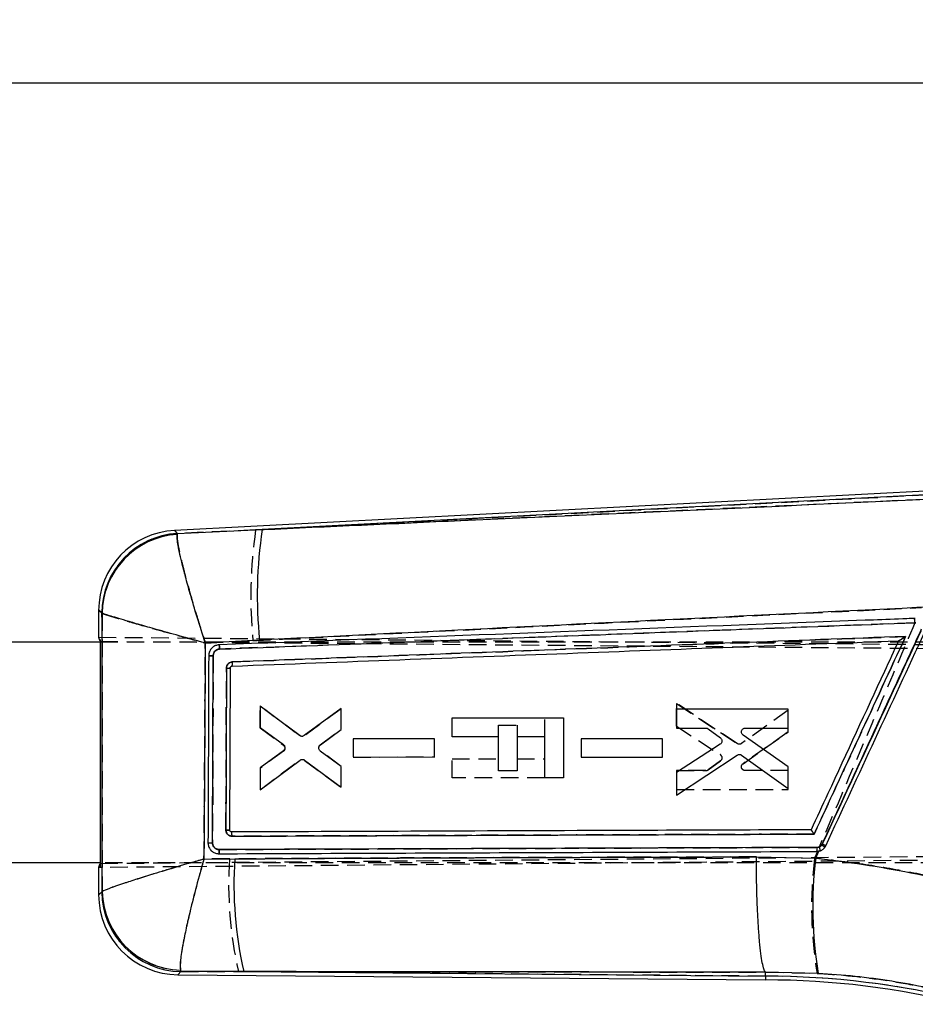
# Model space of a CAD drawing. Extents: x 28 to 404, y 20 to 283.
# Tile 12 of 14: x 175 to 239, y 212 to 283. Entities that reach past the tile are written whole.
import ezdxf

# ---------------------------------------------------------------- set-up
doc = ezdxf.new("R2010")
doc.units = 0
doc.linetypes.add('HIDDEN', pattern=[1.905, 1.27, -0.635])
doc.layers.get('0').update_dxf_attribs({"linetype": 'CONTINUOUS'})
doc.styles.add('SLDTEXTSTYLE0', font='TXT', dxfattribs={"width": 0.75})
doc.dimstyles.new('SLDDIMSTYLE1', dxfattribs={"dimtxt": 3.5, "dimasz": 3.302, "dimexe": 0, "dimexo": 0.0625, "dimgap": 0.875, "dimtad": 1, "dimdec": 0, "dimrnd": 1e-09, "dimzin": 12, "dimtxsty": 'SLDTEXTSTYLE0', "dimsah": 1, "dimcen": 0.09, "dimazin": 3, "dimtfac": 1, "dimtdec": 0, "dimtofl": 0, "dimtmove": 0, "dimatfit": 3, "dimtolj": 1, "dimtzin": 12})

# ---------------------------------------------------------------- blocks, each defined once
blk = doc.blocks.new('_D_1')
at = {"color": 179, "linetype": 'CONTINUOUS'}
for p, q in [((42.478, 261.246), (42.478, 279.614)), ((281.179, 230.202), (281.179, 279.618)), ((42.478, 278.614), (281.179, 278.618))]:
    blk.add_line(p, q, dxfattribs=at)
for points in [[(42.478, 278.614), (45.78, 278.106), (45.78, 279.122)], [(281.179, 278.618), (277.877, 279.125), (277.877, 278.109)]]:
    blk.add_solid(points, dxfattribs=at)
at = {"color": 179, "linetype": 'CONTINUOUS', "insert": (153.553, 283.127, 0.1), "char_height": 3.5, "attachment_point": 1, "rotation": 0.0009, "style": 'SLDTEXTSTYLE0'}
blk.add_mtext('239', dxfattribs=at)

msp = doc.modelspace()

# ---------------------------------------------------------------- linework, layer by layer
at = {"color": 7, "linetype": 'CONTINUOUS'}
for p, q in [((243.490187, 249.228917), (185.835914, 246.211353)), ((243.501989, 248.958025), (192.194966, 246.272668)), ((186.045436, 245.995007), (186.030717, 245.929818)), ((186.045436, 245.995007), (192.194966, 246.272668)), ((180.352808, 240.434158), (180.352674, 238.479571)), ((180.594136, 240.218281), (180.579798, 240.236217)), ((139.593459, 238.145204), (180.479021, 238.142397)), ((180.477922, 222.102871), (180.479025, 238.181835)), ((191.998502, 238.261368), (188.070995, 238.058654)), ((238.254433, 238.2213), (238.253338, 238.221259)), ((188.595665, 223.587578), (188.64276, 237.139634)), ((189.840121, 224.514465), (189.883818, 236.250963)), ((190.015127, 236.387677), (190.014643, 236.387657)), ((194.895548, 231.353288), (192.032014, 233.488876)), ((192.032014, 233.488876), (192.032037, 231.95279)), ((197.900658, 233.307879), (195.223567, 231.35166)), ((197.900695, 231.8005), (197.900658, 233.307879)), ((230.251466, 233.274307), (222.181228, 233.275644)), ((222.181228, 233.275644), (222.181258, 231.902215)), ((230.251511, 231.900982), (230.251466, 233.274307)), ((205.931303, 231.260458), (205.9314, 232.633886)), ((205.9314, 232.633886), (214.001713, 232.633333)), ((214.001713, 232.633333), (214.001415, 228.290267)), ((192.032037, 231.95279), (193.726999, 230.704959)), ((196.397831, 230.677401), (197.900695, 231.8005)), ((222.181258, 231.902215), (224.296232, 231.901899)), ((224.458349, 231.849052), (225.353544, 231.196148)), ((227.151987, 231.901465), (230.251511, 231.900982)), ((204.650683, 231.118699), (198.782062, 231.119627)), ((198.782062, 231.119627), (198.782076, 229.806494)), ((204.650713, 229.805659), (204.650683, 231.118699)), ((209.288967, 231.260227), (205.931303, 231.260458)), ((209.288803, 228.816138), (209.288967, 231.260227)), ((210.632031, 231.260135), (210.631867, 228.816047)), ((212.641453, 231.259998), (210.632031, 231.260135)), ((212.641244, 228.290362), (212.641453, 231.259998)), ((221.150657, 231.117557), (215.282117, 231.118504)), ((215.282117, 231.118504), (215.28214, 229.805382)), ((221.150694, 229.804519), (221.150657, 231.117557)), ((230.251608, 229.09997), (226.992173, 231.398657)), ((225.341094, 230.739168), (222.181318, 228.678273)), ((193.726224, 230.257392), (192.032074, 229.019533)), ((192.032089, 227.422759), (194.926327, 229.580205)), ((195.254331, 229.581281), (197.900785, 227.632915)), ((197.900755, 229.109343), (196.396624, 230.233818)), ((198.782076, 229.806494), (204.650713, 229.805659)), ((215.28214, 229.805382), (221.150694, 229.804519)), ((222.18134, 227.047618), (226.573644, 229.947179)), ((226.886114, 229.941273), (230.251653, 227.532729)), ((192.032074, 229.019533), (192.032089, 227.422759)), ((197.900785, 227.632915), (197.900755, 229.109343)), ((230.251653, 227.532729), (230.251608, 229.09997)), ((210.631867, 228.816047), (209.288803, 228.816138)), ((214.001415, 228.290267), (212.641244, 228.290362)), ((222.181318, 228.678273), (222.18134, 227.047618)), ((189.978232, 224.377498), (189.958019, 224.378964)), ((232.725588, 223.495686), (232.687389, 223.429988)), ((187.972439, 222.418881), (190.203716, 222.433132)), ((189.013248, 222.802739), (189.0536, 222.801807)), ((227.957961, 222.571838), (232.248632, 222.479997)), ((232.248632, 222.479997), (232.480367, 222.981744)), ((232.333896, 222.965938), (232.480367, 222.981744)), ((180.477922, 222.142398), (152.219038, 222.144337)), ((180.351531, 221.805151), (180.351393, 219.824358)), ((180.583888, 220.036088), (180.604951, 220.066528)), ((186.086008, 214.038685), (228.612748, 213.664641)), ((186.268115, 214.375323), (186.299791, 214.269292)), ((190.852088, 214.267914), (186.299791, 214.269292)), ((190.852088, 214.267914), (228.613948, 213.935779)), ((228.613948, 213.935779), (228.612748, 213.664641)), ((228.613948, 213.935779), (228.615229, 214.223148)), ((228.615229, 214.223148), (228.614976, 214.223675)), ((232.426715, 214.134215), (228.615229, 214.223148))]:
    msp.add_line(p, q, dxfattribs=at)
at = {"color": 7, "linetype": 'HIDDEN'}
for p, q in [((191.715596, 246.247578), (243.501989, 248.958025)), ((240.120006, 248.452842), (191.715596, 246.247578)), ((186.048371, 245.991975), (186.033582, 245.926059)), ((191.715596, 246.247578), (186.048371, 245.991975)), ((180.582979, 240.233441), (180.597489, 240.215305)), ((239.396428, 239.837585), (239.45952, 239.839974)), ((239.431274, 239.524092), (189.105598, 237.618671)), ((239.494068, 239.52661), (239.431274, 239.524092)), ((180.352678, 238.480955), (256.99654, 237.806834)), ((180.479021, 238.142397), (254.477707, 238.137319)), ((180.479025, 238.181835), (257.633728, 237.526763)), ((180.480273, 221.804882), (180.481417, 238.479822)), ((188.071763, 238.055266), (191.517164, 238.232709)), ((188.642842, 237.139381), (188.595687, 223.587254)), ((192.032506, 233.503859), (192.032268, 231.907082)), ((192.032268, 231.907082), (192.032506, 233.503859)), ((194.926446, 231.346016), (192.032506, 233.503859)), ((192.032506, 233.503859), (194.926446, 231.346016)), ((197.901172, 233.292896), (195.25445, 231.344895)), ((197.900941, 231.816468), (197.901172, 233.292896)), ((222.181549, 232.044207), (222.181795, 233.674859)), ((222.181795, 233.674859), (222.181549, 232.044207)), ((222.181795, 233.674859), (226.573696, 230.774695)), ((226.573696, 230.774695), (222.181795, 233.674859)), ((230.25204, 233.188642), (226.886173, 230.78056)), ((230.251779, 231.621401), (230.25204, 233.188642)), ((212.641453, 231.261262), (212.641542, 232.633426)), ((192.032268, 231.907082), (193.726247, 230.668993)), ((196.396654, 230.6922), (197.900941, 231.816468)), ((209.288967, 231.261067), (209.289027, 232.10811)), ((209.289027, 232.10811), (210.632091, 232.108017)), ((210.632091, 232.108017), (210.632039, 231.260983)), ((222.181549, 232.044207), (225.341042, 229.98288)), ((198.782173, 231.119196), (198.781972, 229.806063)), ((204.650802, 231.119224), (198.782173, 231.119196)), ((204.650593, 229.806184), (204.650802, 231.119224)), ((215.282229, 231.118043), (215.282028, 229.804921)), ((221.150783, 231.118101), (215.282229, 231.118043)), ((221.150567, 229.805063), (221.150783, 231.118101)), ((226.992031, 229.323161), (230.251779, 231.621401)), ((230.251779, 231.621401), (226.992031, 229.323161)), ((193.829877, 230.515053), (193.806132, 230.567565)), ((192.031597, 227.43774), (194.895422, 229.572936)), ((193.726962, 230.221424), (192.031828, 228.973828)), ((195.223448, 229.574518), (197.90027, 227.617932)), ((197.900509, 229.125311), (196.397801, 230.248617)), ((198.781972, 229.806063), (204.650593, 229.806184)), ((205.931102, 228.290822), (205.931199, 229.664251)), ((205.931199, 229.664251), (209.288863, 229.66402)), ((210.631927, 229.663929), (212.641341, 229.663791)), ((215.282028, 229.804921), (221.150567, 229.805063)), ((192.031828, 228.973828), (192.031597, 227.43774)), ((197.90027, 227.617932), (197.900509, 229.125311)), ((225.353432, 229.525894), (224.458148, 228.873115)), ((224.458148, 228.873115), (225.353432, 229.525894)), ((212.641229, 228.290362), (205.931102, 228.290822)), ((222.181042, 228.820264), (222.180826, 227.446835)), ((224.296016, 228.820288), (222.181042, 228.820264)), ((222.181042, 228.820264), (224.296016, 228.820288)), ((230.251302, 228.820389), (227.151771, 228.820331)), ((230.251064, 227.447064), (230.251302, 228.820389)), ((222.180826, 227.446835), (230.251064, 227.447064)), ((189.079588, 223.103831), (232.358744, 223.260466)), ((232.358744, 223.260466), (232.506727, 223.288963)), ((270.089222, 222.580737), (180.351531, 221.803767)), ((180.477922, 222.102871), (270.215986, 222.852462)), ((189.820295, 222.432362), (187.974927, 222.420703)), ((232.369078, 222.966937), (232.161817, 222.482105)), ((232.592878, 223.015832), (232.333896, 222.965938)), ((254.476604, 222.137319), (180.477922, 222.142398)), ((180.608199, 220.069465), (180.587014, 220.038936)), ((186.302667, 214.272394), (186.271121, 214.378726)), ((186.302667, 214.272394), (190.469583, 214.271279)), ((228.613948, 213.935779), (190.469583, 214.271279)), ((228.613948, 213.935779), (228.615244, 214.226471)), ((228.614991, 214.226999), (228.615244, 214.226471)), ((228.615244, 214.226471), (232.351293, 214.141699))]:
    msp.add_line(p, q, dxfattribs=at)
at = {"color": 8, "linetype": 'CONTINUOUS', "flags": 128}
for points in [[(185.835914, 246.211353), (185.858881, 246.187638), (186.045436, 245.995007)], [(180.579798, 240.236217), (180.37769, 240.41246), (180.352808, 240.434158)], [(180.351393, 219.824358), (180.376892, 219.847581), (180.583888, 220.036088)], [(186.299791, 214.269292), (186.109455, 214.063977), (186.086008, 214.038685)]]:
    msp.add_lwpolyline(points, dxfattribs=at)
at = {"color": 7, "linetype": 'HIDDEN', "flags": 128}
for points in [[(186.048371, 245.991975), (185.85986, 246.186625), (185.835914, 246.211353)], [(180.352808, 240.434158), (180.378751, 240.411534), (180.582979, 240.233441)], [(180.587014, 220.038936), (180.377935, 219.848531), (180.351393, 219.824358)], [(186.086008, 214.038685), (186.110416, 214.065013), (186.302667, 214.272394)]]:
    msp.add_lwpolyline(points, dxfattribs=at)
at = {"color": 7, "linetype": 'CONTINUOUS'}
for centre, radius, start, end in [((186.138308, 240.433761), 5.7855, 92.82271065, 180.18117457), ((186.389506, 240.195352), 5.809852, 93.39515238, 179.59699616), ((223.178235, 241.504794), 31.347976, 171.25163826, 185.93874963), ((186.418421, 240.11758), 5.825155, 93.81624815, 179.00945549), ((189.70865, 246.719421), 10.469924, 269.42125268, 270.95864104), ((231.484494, 223.1857), 0.87737, 345.49419433, 4.87433769), ((230.985236, 220.938551), 3.01738, 50.38615774, 55.65905786), ((227.485351, 212.021155), 12.614474, 64.19740511, 65.45456874), ((218.678036, 220.585828), 28.53418, 176.28807417, 192.79219503), ((261.668432, 218.932971), 29.632854, 173.12526351, 189.31954069), ((186.136894, 219.823961), 5.7855, 179.85620124, 269.64679027), ((186.394639, 220.07943), 5.810912, 180.42736038, 269.06475587), ((186.434458, 220.20408), 5.83113, 181.35168463, 268.36531618), ((228.608374, 154.299872), 59.635908, 75.99606742, 89.99464199), ((228.608374, 154.299872), 59.364769, 75.99606742, 89.9963514)]:
    msp.add_arc(centre, radius, start, end, dxfattribs=at)
at = {"color": 7, "linetype": 'HIDDEN'}
for centre, radius, start, end in [((186.393029, 240.192009), 5.810197, 93.40074847, 179.59142006), ((224.726549, 241.420405), 33.362024, 171.68063453, 185.48289871), ((186.422299, 240.11334), 5.825702, 93.82587313, 178.99712881), ((238.309071, 239.558036), 1.122717, 358.26746804, 14.41792221), ((189.720125, 243.484298), 7.235187, 269.07219116, 271.29640357), ((193.55793, 230.443832), 0.28112, 14.67563502, 53.21986542), ((225.186292, 229.749533), 0.279997, 20.80027762, 56.44868231), ((224.296023, 229.095489), 0.275201, 269.99892542, 306.09456253), ((231.484753, 223.185887), 0.877167, 345.4781033, 4.8772825), ((231.552294, 222.837763), 1.055711, 9.71064701, 25.30203815), ((228.028638, 213.19608), 11.320234, 64.08458025, 65.48918316), ((218.244252, 220.587376), 28.483773, 176.28616639, 192.81146967), ((261.544693, 218.977264), 29.591169, 173.19779833, 189.40502255), ((186.398105, 220.082868), 5.811258, 180.4331473, 269.05898851), ((186.438239, 220.208017), 5.831686, 181.36138904, 268.35785942), ((228.608374, 154.299872), 59.635908, 75.99606742, 89.99464199)]:
    msp.add_arc(centre, radius, start, end, dxfattribs=at)
at = {"color": 7, "linetype": 'CONTINUOUS'}
for centre, major_axis, start_param, end_param in [((251.605631, 237.852865), (71.252944, -0.629761), 3.141928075, 3.201772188), ((251.604572, 222.422077), (71.253029, 0.61998), 3.08141312, 3.141257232)]:
    msp.add_ellipse(centre, major_axis=major_axis, ratio=0.069924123, start_param=start_param, end_param=end_param, dxfattribs=at)
for points, knots in [([(192.194966, 246.272668), (196.982648, 246.491233), (213.207352, 247.231915), (229.430567, 247.970725), (240.866539, 248.491522)], [0, 0, 0, 0, 0.295085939, 1, 1, 1, 1]), ([(188.070995, 238.058654), (188.069093, 238.064546), (187.864815, 238.697131), (187.477193, 239.928793), (187.000608, 241.538723), (186.632582, 242.86689), (186.373557, 243.878247), (186.191718, 244.672278), (186.07805, 245.261854), (186.01835, 245.701027), (186.026595, 245.853556), (186.030717, 245.929818)], [0, 0, 0, 0, 0.001589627, 0.170682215, 0.331494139, 0.459318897, 0.587118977, 0.691695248, 0.796259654, 0.898133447, 1, 1, 1, 1]), ([(240.648722, 240.670705), (229.216753, 240.115932), (212.999874, 239.328956), (196.783317, 238.5046), (191.998502, 238.261368)], [0, 0, 0, 0, 0.704942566, 1, 1, 1, 1]), ([(180.604951, 220.066528), (180.602835, 223.427407), (180.598606, 230.144606), (180.595626, 236.861909), (180.594136, 240.218281)], [0, 0, 0, 0, 0.5003391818, 1, 1, 1, 1]), ([(188.070995, 238.058654), (188.06504, 238.06029), (187.425572, 238.235954), (186.190717, 238.577303), (184.604878, 239.022034), (183.32067, 239.387628), (182.362984, 239.664953), (181.631609, 239.881603), (181.108876, 240.041386), (180.743265, 240.159147), (180.643845, 240.19857), (180.594136, 240.218281)], [0, 0, 0, 0, 0.001589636, 0.170683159, 0.331495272, 0.459319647, 0.587119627, 0.691695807, 0.796260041, 0.898133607, 1, 1, 1, 1]), ([(239.459549, 239.839967), (239.257311, 239.832312), (238.24612, 239.794035), (233.999111, 239.633242), (217.406054, 239.004478), (201.620505, 238.402997), (189.071087, 237.924823)], [0, 0, 0, 0, 0.012041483, 0.060207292, 0.252870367, 1, 1, 1, 1]), ([(189.105672, 237.618651), (197.504245, 237.937244), (214.301327, 238.574427), (231.096653, 239.208982), (239.494284, 239.526258)], [0, 0, 0, 0, 0.500001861, 1, 1, 1, 1]), ([(232.687389, 223.429988), (234.617737, 227.61026), (237.026462, 232.826481), (239.435164, 238.042731), (239.913536, 239.078685)], [0, 0, 0, 0, 0.801398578, 1, 1, 1, 1]), ([(239.878019, 238.949947), (238.685901, 236.374251), (236.301667, 231.222863), (233.917614, 226.071411), (232.725588, 223.495686)], [0, 0, 0, 0, 0.500000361, 1, 1, 1, 1]), ([(232.976077, 223.377954), (234.168413, 225.953581), (236.553086, 231.104836), (238.937873, 236.256056), (240.130266, 238.831665)], [0, 0, 0, 0, 0.500000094, 1, 1, 1, 1]), ([(190.014643, 236.387658), (198.103135, 236.696024), (214.183272, 237.309063), (230.262262, 237.918417), (238.253338, 238.221259)], [0, 0, 0, 0, 0.503011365, 1, 1, 1, 1]), ([(238.761326, 238.534679), (230.548706, 238.22438), (214.30446, 237.610619), (198.05889, 236.99445), (190.026609, 236.689798)], [0, 0, 0, 0, 0.505571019, 1, 1, 1, 1]), ([(238.253338, 238.221259), (238.250837, 238.215858), (237.907184, 237.473609), (236.199134, 233.783875), (234.08985, 229.227671), (232.321797, 225.408286), (231.918169, 224.536359)], [0, 0, 0, 0, 0.001184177, 0.162718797, 0.808857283, 1, 1, 1, 1]), ([(232.137462, 224.222701), (233.219929, 226.561652), (235.427804, 231.33234), (237.635837, 236.102972), (238.761326, 238.534679)], [0, 0, 0, 0, 0.490275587, 1, 1, 1, 1]), ([(238.761326, 238.534679), (238.760293, 238.533991), (238.695116, 238.49059), (238.569474, 238.407963), (238.414504, 238.309865), (238.316867, 238.251624), (238.269099, 238.225677), (238.258924, 238.222641), (238.254433, 238.2213)], [0, 0, 0, 0, 0.005319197, 0.335580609, 0.640505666, 0.809007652, 0.915693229, 1, 1, 1, 1]), ([(188.070995, 238.058654), (188.056091, 235.439028), (188.026429, 230.225731), (187.990376, 225.012513), (187.972439, 222.418881)], [0, 0, 0, 0, 0.502489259, 1, 1, 1, 1]), ([(189.070811, 237.924821), (188.982557, 237.912569), (188.806161, 237.888079), (188.575897, 237.742425), (188.406276, 237.535197), (188.326378, 237.322195), (188.318544, 237.188712), (188.315881, 237.143335)], [0, 0, 0, 0, 0.222082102, 0.443884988, 0.665138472, 0.886165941, 1, 1, 1, 1]), ([(188.642753, 237.139634), (188.645375, 237.175624), (188.651938, 237.265688), (188.711163, 237.401322), (188.821464, 237.522941), (188.959742, 237.600518), (189.059684, 237.612943), (189.105672, 237.61866)], [0, 0, 0, 0, 0.14709965, 0.368111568, 0.589473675, 0.811098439, 1, 1, 1, 1]), ([(189.105948, 237.618671), (189.104017, 237.6588), (189.100157, 237.739059), (189.090757, 237.840455), (189.080341, 237.910551), (189.073955, 237.920113), (189.070811, 237.924821)], [0, 0, 0, 0, 0.251898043, 0.503797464, 0.755696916, 1, 1, 1, 1]), ([(188.315888, 237.142846), (188.315196, 236.93985), (188.311736, 235.924871), (188.296051, 231.407046), (188.279308, 227.092252), (188.265716, 223.589433)], [0, 0, 0, 0, 0.044932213, 0.224660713, 1, 1, 1, 1]), ([(188.64276, 237.140128), (188.621823, 237.140198), (188.57995, 237.140337), (188.518545, 237.140633), (188.46147, 237.140982), (188.411062, 237.141369), (188.369417, 237.141785), (188.338525, 237.142204), (188.321339, 237.142562), (188.31739, 237.142767), (188.315888, 237.142846)], [0, 0, 0, 0, 0.131343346, 0.262680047, 0.394017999, 0.525365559, 0.656709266, 0.788052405, 0.919393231, 1, 1, 1, 1]), ([(190.026609, 236.689798), (190.000831, 236.687396), (189.925812, 236.680407), (189.807829, 236.631071), (189.695354, 236.531759), (189.618336, 236.399607), (189.608053, 236.300001), (189.602894, 236.250031)], [0, 0, 0, 0, 0.115662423, 0.336600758, 0.557294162, 0.777906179, 1, 1, 1, 1]), ([(190.015127, 236.387677), (190.017967, 236.392316), (190.023645, 236.401595), (190.028576, 236.471402), (190.030107, 236.571065), (190.027775, 236.65022), (190.026609, 236.689798)], [0, 0, 0, 0, 0.250001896, 0.499999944, 0.749999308, 1, 1, 1, 1]), ([(189.602894, 236.250031), (189.602184, 236.047037), (189.598632, 235.032065), (189.584959, 231.118084), (189.572098, 227.407127), (189.56205, 224.50814)], [0, 0, 0, 0, 0.051863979, 0.259319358, 1, 1, 1, 1]), ([(189.883818, 236.250963), (189.885445, 236.266469), (189.888698, 236.297483), (189.912706, 236.338664), (189.947801, 236.369612), (189.984165, 236.384722), (190.007052, 236.386927), (190.014643, 236.387658)], [0, 0, 0, 0, 0.222746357, 0.445526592, 0.66801672, 0.889893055, 1, 1, 1, 1]), ([(224.296232, 231.901899), (224.327536, 231.899154), (224.385816, 231.894045), (224.435399, 231.863288), (224.458349, 231.849052)], [0, 0, 0, 0, 0.537137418, 1, 1, 1, 1]), ([(226.992173, 231.398657), (226.96843, 231.419221), (226.920941, 231.460354), (226.881158, 231.547377), (226.870605, 231.631015), (226.881701, 231.681335), (226.886084, 231.701212)], [0, 0, 0, 0, 0.274358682, 0.548771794, 0.8217624, 1, 1, 1, 1]), ([(226.886084, 231.701212), (226.897574, 231.73017), (226.920555, 231.788083), (226.988892, 231.853869), (227.068892, 231.894417), (227.125907, 231.899253), (227.151987, 231.901465)], [0, 0, 0, 0, 0.259866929, 0.519707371, 0.780302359, 1, 1, 1, 1]), ([(195.223567, 231.351662), (195.196563, 231.335791), (195.142557, 231.304051), (195.047681, 231.294264), (194.961912, 231.31134), (194.91551, 231.340671), (194.895548, 231.353288)], [0, 0, 0, 0, 0.265852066, 0.531669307, 0.798533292, 1, 1, 1, 1]), ([(225.353544, 231.196148), (225.377016, 231.174821), (225.423965, 231.132162), (225.461991, 231.043407), (225.471354, 230.953233), (225.455336, 230.897996), (225.448107, 230.873067)], [0, 0, 0, 0, 0.262217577, 0.524490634, 0.785391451, 1, 1, 1, 1]), ([(193.829869, 230.411317), (193.81911, 230.381234), (193.797601, 230.321092), (193.75001, 230.278619), (193.726224, 230.257392)], [0, 0, 0, 0, 0.500204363, 1, 1, 1, 1]), ([(193.726999, 230.704959), (193.750342, 230.683584), (193.797034, 230.64083), (193.834806, 230.55205), (193.842564, 230.472548), (193.833036, 230.42659), (193.829869, 230.411317)], [0, 0, 0, 0, 0.286448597, 0.572960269, 0.858078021, 1, 1, 1, 1]), ([(196.396632, 230.233823), (196.373457, 230.255845), (196.327105, 230.299891), (196.290462, 230.390318), (196.285322, 230.460407), (196.290785, 230.497256), (196.291616, 230.502862)], [0, 0, 0, 0, 0.315070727, 0.63019642, 0.943742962, 1, 1, 1, 1]), ([(196.291616, 230.502862), (196.300164, 230.533372), (196.317261, 230.594391), (196.363111, 230.649579), (196.392702, 230.673292), (196.397831, 230.677401)], [0, 0, 0, 0, 0.452579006, 0.905122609, 1, 1, 1, 1]), ([(225.448107, 230.873067), (225.434289, 230.844463), (225.40871, 230.791511), (225.362392, 230.755653), (225.341094, 230.739165)], [0, 0, 0, 0, 0.540191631, 1, 1, 1, 1]), ([(194.926327, 229.580205), (194.953104, 229.596305), (195.006654, 229.628503), (195.101182, 229.63922), (195.187242, 229.622989), (195.234037, 229.593896), (195.254331, 229.581279)], [0, 0, 0, 0, 0.265086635, 0.530125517, 0.796229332, 1, 1, 1, 1]), ([(226.573644, 229.947179), (226.601318, 229.96172), (226.65666, 229.990798), (226.751756, 229.996128), (226.830287, 229.976456), (226.871368, 229.950564), (226.886114, 229.941271)], [0, 0, 0, 0, 0.28034387, 0.560629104, 0.842295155, 1, 1, 1, 1]), ([(189.840136, 224.514465), (189.836058, 224.514055), (189.827903, 224.513233), (189.764746, 224.511528), (189.673637, 224.509724), (189.599246, 224.508668), (189.56205, 224.50814)], [0, 0, 0, 0, 0.250001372, 0.500003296, 0.749998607, 1, 1, 1, 1]), ([(189.562102, 224.50814), (189.567608, 224.458414), (189.57862, 224.358957), (189.656376, 224.227202), (189.769656, 224.128308), (189.893238, 224.077198), (189.974041, 224.072225), (190.005263, 224.070303)], [0, 0, 0, 0, 0.215726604, 0.431473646, 0.647457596, 0.863780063, 1, 1, 1, 1]), ([(189.958019, 224.378964), (189.94944, 224.380726), (189.925752, 224.385593), (189.890474, 224.405696), (189.859253, 224.440764), (189.842791, 224.479266), (189.840878, 224.504624), (189.840136, 224.514465)], [0, 0, 0, 0, 0.134838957, 0.372354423, 0.610181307, 0.848702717, 1, 1, 1, 1]), ([(231.918169, 224.536359), (231.864621, 224.536164), (231.001988, 224.533023), (226.903022, 224.518071), (212.975645, 224.466744), (199.858988, 224.415842), (189.978232, 224.377498)], [0, 0, 0, 0, 0.003829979, 0.061699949, 0.293180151, 1, 1, 1, 1]), ([(190.005263, 224.070303), (190.004765, 224.110471), (190.003769, 224.190806), (189.997336, 224.292464), (189.988445, 224.36284), (189.981599, 224.372665), (189.978232, 224.377498)], [0, 0, 0, 0, 0.2520123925, 0.5040237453, 0.7560367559, 1, 1, 1, 1]), ([(190.005263, 224.070303), (196.985656, 224.095957), (211.028628, 224.147568), (225.073784, 224.197559), (232.137462, 224.222701)], [0, 0, 0, 0, 0.49707379, 1, 1, 1, 1]), ([(232.137462, 224.222701), (232.136801, 224.223736), (232.132351, 224.230711), (232.105446, 224.272747), (232.05872, 224.3443), (232.002002, 224.427987), (231.95892, 224.488581), (231.929392, 224.526989), (231.921742, 224.533375), (231.918169, 224.536359)], [0, 0, 0, 0, 0.007094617, 0.047797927, 0.287831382, 0.495432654, 0.676737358, 0.848986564, 1, 1, 1, 1]), ([(188.265716, 223.589391), (188.267196, 223.589337), (188.271328, 223.589187), (188.288344, 223.588911), (188.319653, 223.588583), (188.361809, 223.588268), (188.412802, 223.587987), (188.470472, 223.587767), (188.532439, 223.587613), (188.57459, 223.587589), (188.595665, 223.587578)], [0, 0, 0, 0, 0.073800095, 0.206112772, 0.338428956, 0.470738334, 0.603054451, 0.735366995, 0.86768061, 1, 1, 1, 1]), ([(188.265724, 223.589433), (188.274416, 223.500877), (188.291798, 223.323781), (188.42717, 223.087897), (188.626399, 222.909665), (188.835296, 222.820769), (188.968109, 222.807313), (189.013248, 222.802739)], [0, 0, 0, 0, 0.221368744, 0.442696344, 0.664111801, 0.885843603, 1, 1, 1, 1]), ([(189.079834, 223.103788), (189.035568, 223.107258), (188.937141, 223.114974), (188.796704, 223.183888), (188.680025, 223.299038), (188.608064, 223.440479), (188.599586, 223.541115), (188.595672, 223.587578)], [0, 0, 0, 0, 0.175178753, 0.389518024, 0.603363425, 0.816877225, 1, 1, 1, 1]), ([(232.358692, 223.26025), (225.144744, 223.234583), (210.717058, 223.183249), (196.292172, 223.130274), (189.079834, 223.103787)], [0, 0, 0, 0, 0.500007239, 1, 1, 1, 1]), ([(232.687389, 223.429988), (232.663739, 223.402057), (232.610525, 223.339212), (232.495292, 223.274453), (232.404224, 223.264984), (232.358692, 223.26025)], [0, 0, 0, 0, 0.2857139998, 0.6428658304, 1, 1, 1, 1]), ([(232.480367, 222.981744), (232.55649, 223.006222), (232.708743, 223.05518), (232.878998, 223.204351), (232.947013, 223.32598), (232.976077, 223.377954)], [0, 0, 0, 0, 0.36412143, 0.728277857, 1, 1, 1, 1]), ([(189.053764, 222.801808), (189.057252, 222.806348), (189.064229, 222.815427), (189.072925, 222.885141), (189.078951, 222.984859), (189.079644, 223.064145), (189.07999, 223.103788)], [0, 0, 0, 0, 0.249999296, 0.49999916, 0.749999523, 1, 1, 1, 1]), ([(189.053928, 222.801808), (196.266504, 222.829992), (210.691678, 222.88636), (225.119816, 222.939412), (232.333896, 222.965938)], [0, 0, 0, 0, 0.4999991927, 1, 1, 1, 1]), ([(190.203716, 222.433132), (195.978288, 222.463584), (208.561702, 222.529943), (221.147713, 222.557128), (227.957961, 222.571838)], [0, 0, 0, 0, 0.458903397, 1, 1, 1, 1]), ([(228.614976, 214.223675), (228.576092, 214.286316), (228.498324, 214.411596), (228.386221, 214.881982), (228.281715, 215.550813), (228.18756, 216.412142), (228.106852, 217.443202), (228.041355, 218.609964), (227.993564, 219.883924), (227.965919, 221.151291), (227.958312, 222.05678), (227.958007, 222.504482), (227.957961, 222.571838)], [0, 0, 0, 0, 0.111332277, 0.222664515, 0.333996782, 0.445329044, 0.556661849, 0.667994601, 0.77932841, 0.890662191, 0.983550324, 1, 1, 1, 1]), ([(232.248632, 222.479997), (233.400747, 222.338945), (235.704927, 222.056847), (239.172942, 221.439309), (242.637135, 220.688903), (244.909712, 220.065065), (246.045989, 219.753149)], [0, 0, 0, 0, 0.2468891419, 0.4937673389, 0.7468862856, 1, 1, 1, 1]), ([(187.972439, 222.418881), (187.966511, 222.417169), (187.306481, 222.226558), (186.035787, 221.854172), (184.418979, 221.366165), (183.125, 220.962984), (181.989754, 220.595968), (180.986929, 220.250856), (180.735943, 220.12974), (180.604951, 220.066528)], [0, 0, 0, 0, 0.001604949, 0.178687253, 0.346568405, 0.479537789, 0.612476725, 0.797748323, 1, 1, 1, 1]), ([(187.972439, 222.418881), (187.970725, 222.412932), (187.779913, 221.750666), (187.422873, 220.460122), (186.995427, 218.776591), (186.677181, 217.392693), (186.423104, 216.140062), (186.2382, 214.973072), (186.257856, 214.580313), (186.268115, 214.375323)], [0, 0, 0, 0, 0.001604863, 0.178681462, 0.346562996, 0.479530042, 0.6124664, 0.797738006, 1, 1, 1, 1]), ([(228.614976, 214.223675), (221.796794, 214.232311), (209.207983, 214.248254), (196.621603, 214.261735), (190.852088, 214.267914)], [0, 0, 0, 0, 0.541606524, 1, 1, 1, 1]), ([(242.810686, 212.504803), (241.982046, 212.710046), (240.32474, 213.120538), (237.741074, 213.588877), (235.102043, 213.947451), (233.318521, 214.071958), (232.426715, 214.134215)], [0, 0, 0, 0, 0.245832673, 0.491672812, 0.745823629, 1, 1, 1, 1])]:
    msp.add_open_spline(points, degree=3, knots=knots, dxfattribs=at)
at = {"color": 7, "linetype": 'HIDDEN'}
for points, knots in [([(186.033582, 245.926059), (186.029459, 245.849719), (186.021214, 245.697032), (186.080548, 245.258422), (186.193808, 244.669334), (186.375322, 243.875231), (186.634041, 242.863815), (187.001755, 241.53556), (187.478123, 239.925531), (187.865554, 238.693761), (188.06986, 238.061157), (188.071763, 238.055266)], [0, 0, 0, 0, 0.1016326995, 0.2032725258, 0.3078957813, 0.4125311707, 0.5404040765, 0.6683019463, 0.8292124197, 0.9984096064, 1, 1, 1, 1]), ([(191.517164, 238.232709), (192.337182, 238.274601), (208.46446, 239.098494), (224.592014, 239.881257), (239.899536, 240.624219)], [0, 0, 0, 0, 0.050846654, 1, 1, 1, 1]), ([(180.597489, 240.215305), (180.598967, 236.860025), (180.601924, 230.144696), (180.606107, 223.429465), (180.608199, 220.069465)], [0, 0, 0, 0, 0.499644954, 1, 1, 1, 1]), ([(180.597489, 240.215305), (180.647228, 240.195547), (180.74671, 240.15603), (181.111509, 240.038357), (181.633452, 239.878639), (182.364508, 239.66191), (183.3219, 239.384503), (184.605846, 239.018812), (186.191514, 238.574006), (187.426329, 238.232568), (188.065807, 238.056902), (188.071763, 238.055266)], [0, 0, 0, 0, 0.101632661, 0.20327239, 0.307895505, 0.412530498, 0.540403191, 0.668300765, 0.829211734, 0.99840941, 1, 1, 1, 1]), ([(239.431274, 239.524092), (238.573413, 237.509507), (236.268394, 232.096444), (233.957545, 226.685875), (232.506727, 223.288963)], [0, 0, 0, 0, 0.372171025, 1, 1, 1, 1]), ([(232.725007, 223.496168), (233.916583, 226.072087), (236.299736, 231.223926), (238.683042, 236.375722), (239.874696, 238.951621)], [0, 0, 0, 0, 0.499999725, 1, 1, 1, 1]), ([(190.026683, 236.689828), (198.058956, 236.99451), (214.304576, 237.610742), (230.548787, 238.224562), (238.761423, 238.534893)], [0, 0, 0, 0, 0.4944269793, 1, 1, 1, 1]), ([(238.761423, 238.534893), (237.635892, 236.103111), (235.427843, 231.332479), (233.219954, 226.561791), (232.137514, 224.222913)], [0, 0, 0, 0, 0.509739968, 1, 1, 1, 1]), ([(238.254411, 238.2213), (238.258879, 238.222638), (238.268998, 238.225667), (238.316636, 238.251561), (238.414007, 238.309661), (238.569026, 238.407858), (238.694939, 238.490513), (238.760392, 238.534205), (238.761423, 238.534893)], [0, 0, 0, 0, 0.084203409, 0.190693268, 0.358764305, 0.662832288, 0.9946911, 1, 1, 1, 1]), ([(187.974927, 222.420703), (187.992534, 225.01358), (188.027921, 230.225064), (188.057101, 235.436622), (188.071763, 238.055266)], [0, 0, 0, 0, 0.497531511, 1, 1, 1, 1]), ([(189.105598, 237.618679), (189.069424, 237.6148), (188.979481, 237.605155), (188.846107, 237.541091), (188.728824, 237.42684), (188.656085, 237.286102), (188.647014, 237.185715), (188.642827, 237.139381)], [0, 0, 0, 0, 0.148694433, 0.369716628, 0.590400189, 0.810948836, 1, 1, 1, 1]), ([(189.070729, 237.924818), (189.073886, 237.920111), (189.080297, 237.910553), (189.090745, 237.840462), (189.10016, 237.739074), (189.104018, 237.65882), (189.105948, 237.618694)], [0, 0, 0, 0, 0.2443284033, 0.4962196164, 0.7481115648, 1, 1, 1, 1]), ([(188.315896, 237.143274), (188.317396, 237.143165), (188.321346, 237.142877), (188.338534, 237.142388), (188.36943, 237.141812), (188.411092, 237.141245), (188.461508, 237.140702), (188.518598, 237.1402), (188.580018, 237.139746), (188.6219, 237.139503), (188.642842, 237.139381)], [0, 0, 0, 0, 0.080448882, 0.211811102, 0.343173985, 0.474541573, 0.605900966, 0.737262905, 0.868625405, 1, 1, 1, 1]), ([(189.602969, 236.250059), (189.608483, 236.301823), (189.619098, 236.401473), (189.696771, 236.532947), (189.807903, 236.631103), (189.925887, 236.680434), (190.000905, 236.687425), (190.026683, 236.689828)], [0, 0, 0, 0, 0.22995851, 0.442693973, 0.663390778, 0.884334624, 1, 1, 1, 1]), ([(190.015127, 236.387677), (190.017976, 236.392317), (190.023674, 236.401598), (190.028639, 236.471413), (190.030184, 236.571087), (190.02785, 236.650247), (190.026683, 236.689828)], [0, 0, 0, 0, 0.249999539, 0.499998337, 0.749997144, 1, 1, 1, 1]), ([(189.562095, 224.513066), (189.562798, 224.716058), (189.566311, 225.731019), (189.57988, 229.643334), (189.592847, 233.352685), (189.602976, 236.250059)], [0, 0, 0, 0, 0.051885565, 0.25942784, 1, 1, 1, 1]), ([(193.829877, 230.515053), (193.834789, 230.484056), (193.844614, 230.422064), (193.819197, 230.329804), (193.775971, 230.262365), (193.739517, 230.231912), (193.726962, 230.221424)], [0, 0, 0, 0, 0.283503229, 0.566998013, 0.850866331, 1, 1, 1, 1]), ([(196.291608, 230.423171), (196.289455, 230.45481), (196.28515, 230.518085), (196.318939, 230.608816), (196.362393, 230.664296), (196.391711, 230.688164), (196.396661, 230.692194)], [0, 0, 0, 0, 0.311948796, 0.623869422, 0.936489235, 1, 1, 1, 1]), ([(226.886173, 230.78056), (226.85891, 230.764944), (226.804388, 230.733712), (226.70912, 230.724924), (226.630098, 230.741882), (226.588403, 230.766139), (226.573696, 230.774695)], [0, 0, 0, 0, 0.281923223, 0.563816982, 0.846149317, 1, 1, 1, 1]), ([(225.425546, 229.887185), (225.417888, 229.902124), (225.398019, 229.940884), (225.36273, 229.966895), (225.341042, 229.98288)], [0, 0, 0, 0, 0.38542108, 1, 1, 1, 1]), ([(225.44804, 229.848962), (225.45629, 229.818716), (225.47279, 229.758225), (225.457529, 229.66394), (225.417314, 229.582323), (225.373662, 229.543763), (225.353432, 229.525894)], [0, 0, 0, 0, 0.258705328, 0.517409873, 0.776350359, 1, 1, 1, 1]), ([(226.885897, 229.020619), (226.880191, 229.051135), (226.868778, 229.112163), (226.891399, 229.204044), (226.934926, 229.276615), (226.975445, 229.309642), (226.992031, 229.323161)], [0, 0, 0, 0, 0.270583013, 0.541148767, 0.812173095, 1, 1, 1, 1]), ([(227.151771, 228.820331), (227.120362, 228.823508), (227.057537, 228.829862), (226.974645, 228.878442), (226.914495, 228.944464), (226.894672, 228.997254), (226.885897, 229.020621)], [0, 0, 0, 0, 0.26403301, 0.528102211, 0.791121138, 1, 1, 1, 1]), ([(189.562095, 224.513066), (189.599286, 224.512986), (189.673667, 224.512827), (189.764752, 224.513061), (189.827894, 224.513604), (189.836045, 224.514178), (189.840121, 224.514465)], [0, 0, 0, 0, 0.250006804, 0.499997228, 0.750000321, 1, 1, 1, 1]), ([(190.005285, 224.070349), (189.974061, 224.072271), (189.893257, 224.077244), (189.769676, 224.128361), (189.656407, 224.227244), (189.577776, 224.360436), (189.567377, 224.461653), (189.562095, 224.513066)], [0, 0, 0, 0, 0.1352892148, 0.3501062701, 0.5645935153, 0.7788391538, 1, 1, 1, 1]), ([(232.137514, 224.222913), (225.073844, 224.197748), (211.028711, 224.147711), (196.985696, 224.096036), (190.005285, 224.070349)], [0, 0, 0, 0, 0.502926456, 1, 1, 1, 1]), ([(232.137514, 224.222913), (232.136853, 224.223948), (232.132468, 224.230822), (232.105614, 224.272764), (232.058931, 224.344241), (232.00218, 224.42796), (231.959043, 224.488568), (231.929437, 224.527018), (231.92176, 224.533388), (231.918169, 224.536367)], [0, 0, 0, 0, 0.007094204, 0.047101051, 0.287226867, 0.494901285, 0.676266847, 0.848549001, 1, 1, 1, 1]), ([(188.595695, 223.587254), (188.598303, 223.549714), (188.604683, 223.457881), (188.665176, 223.32067), (188.776262, 223.199013), (188.920643, 223.118575), (189.02739, 223.108674), (189.079588, 223.103832)], [0, 0, 0, 0, 0.148306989, 0.362797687, 0.577756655, 0.793532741, 1, 1, 1, 1]), ([(232.506727, 223.288963), (232.517584, 223.293663), (232.569836, 223.316284), (232.655682, 223.378073), (232.701887, 223.456784), (232.725007, 223.496168)], [0, 0, 0, 0, 0.11585398, 0.557606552, 1, 1, 1, 1]), ([(189.079878, 223.103833), (189.079532, 223.064186), (189.078839, 222.984891), (189.072815, 222.885156), (189.064109, 222.815429), (189.057128, 222.806348), (189.053637, 222.801807)], [0, 0, 0, 0, 0.250000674, 0.499999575, 0.750001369, 1, 1, 1, 1]), ([(227.956836, 222.569771), (221.251318, 222.555842), (208.537869, 222.529435), (195.827004, 222.463514), (189.820295, 222.432362)], [0, 0, 0, 0, 0.527435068, 1, 1, 1, 1]), ([(245.79521, 219.877825), (244.699251, 220.170053), (242.507314, 220.754514), (239.114349, 221.471369), (235.660716, 222.070606), (233.328134, 222.344937), (232.161817, 222.482105)], [0, 0, 0, 0, 0.2468870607, 0.4937780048, 0.7468835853, 1, 1, 1, 1]), ([(232.563411, 223.014896), (232.517044, 222.996879), (232.453903, 222.972344), (232.386882, 222.968072), (232.369078, 222.966937)], [0, 0, 0, 0, 0.734357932, 1, 1, 1, 1]), ([(187.974927, 222.420703), (187.969002, 222.418991), (187.310306, 222.228651), (186.041967, 221.85711), (184.426713, 221.369615), (183.13242, 220.966495), (181.995833, 220.599236), (180.991547, 220.253915), (180.739664, 220.13272), (180.608199, 220.069465)], [0, 0, 0, 0, 0.001605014, 0.178408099, 0.3460595, 0.479153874, 0.612217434, 0.797605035, 1, 1, 1, 1]), ([(187.974927, 222.420703), (187.973216, 222.414755), (187.783044, 221.753711), (187.426392, 220.465698), (186.999501, 218.783873), (186.681133, 217.399857), (186.426743, 216.145991), (186.241498, 214.977691), (186.260962, 214.584138), (186.271121, 214.378726)], [0, 0, 0, 0, 0.001605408, 0.178402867, 0.346054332, 0.479146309, 0.612207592, 0.797595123, 1, 1, 1, 1]), ([(190.469583, 214.271279), (196.471146, 214.2649), (209.18505, 214.251388), (221.901373, 214.235426), (228.614991, 214.226999)], [0, 0, 0, 0, 0.4720472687, 1, 1, 1, 1]), ([(232.351293, 214.141699), (233.201525, 214.083991), (234.901921, 213.96858), (237.474541, 213.63174), (240.05094, 213.179249), (241.739959, 212.768587), (242.584457, 212.563259)], [0, 0, 0, 0, 0.246010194, 0.492000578, 0.746003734, 1, 1, 1, 1])]:
    msp.add_open_spline(points, degree=3, knots=knots, dxfattribs=at)

# ---------------------------------------------------------------- dimensions: what is measured, and where the dimension line sits
at = {"color": 179, "linetype": 'CONTINUOUS'}
dim = msp.add_linear_dim(base=(281.178627, 278.617527), p1=(42.478373, 260.245982), p2=(281.179405, 229.202025), angle=0.0009017, dimstyle='SLDDIMSTYLE1', dxfattribs=at)
dim.commit()
dim.dimension.update_dxf_attribs({"geometry": '_D_1', "text_midpoint": (158.854147, 278.615602), "dimtype": 160})

doc.saveas('drawing.dxf')
